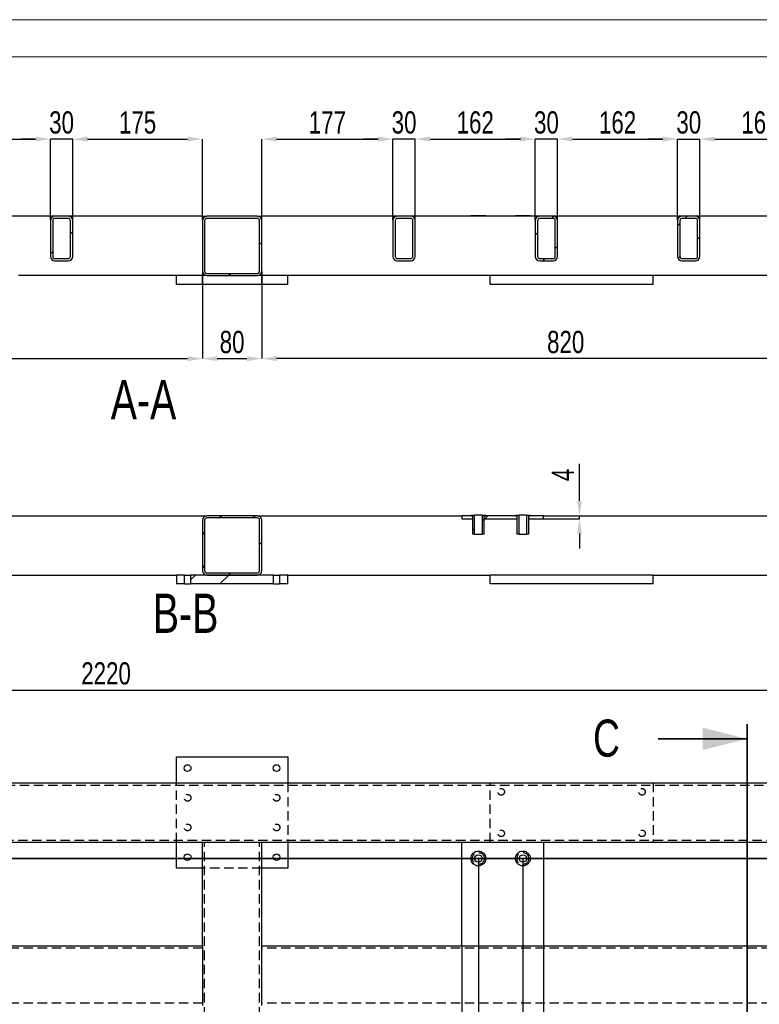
# Model space of a CAD drawing. Header units: millimetres. Extents: x 0 to 841, y 0 to 594.
# Tile 8 of 22: x 181 to 281, y 461 to 594. Entities that reach past the tile are written whole.
import ezdxf

# ---------------------------------------------------------------- set-up
doc = ezdxf.new("R2010")
doc.units = ezdxf.units.MM
doc.header["$PDSIZE"] = -1
doc.linetypes.add('HIDDEN', pattern=[1.905, 1.27, -0.635])
for name, color, linetype in [('COTES', 1, 'Continuous'), ('NOTES', 6, 'Continuous'), ('TRAIT-FINS', 9, 'Continuous'), ('TRAIT-TIRET', 2, 'HIDDEN')]:
    doc.layers.add(name, color=color, linetype=linetype)
doc.layers.add('TRAIT-FORT', color=4, linetype='Continuous', lineweight=25)
doc.styles.add('SLDTEXTSTYLE0', font='TXT', dxfattribs={"width": 0.75})
doc.dimstyles.new('SLDDIMSTYLE1', dxfattribs={"dimtxt": 3, "dimasz": 2, "dimexe": 0, "dimexo": 0.0625, "dimgap": 0.75, "dimtad": 0, "dimtih": 1, "dimtoh": 1, "dimdec": 0, "dimlfac": 10, "dimrnd": 1e-09, "dimzin": 12, "dimdsep": 46, "dimtxsty": 'SLDTEXTSTYLE0', "dimsah": 1, "dimcen": 0.09, "dimadec": 0, "dimazin": 3, "dimtfac": 1, "dimtdec": 0, "dimtofl": 0, "dimtmove": 0, "dimatfit": 3, "dimfxl": 1, "dimfrac": 2, "dimtolj": 1, "dimtzin": 12, "dimarcsym": 0})
doc.dimstyles.new('SLDDIMSTYLE2', dxfattribs={"dimtxt": 3, "dimasz": 2, "dimexe": 0, "dimexo": 0.0625, "dimgap": 0.75, "dimtad": 1, "dimdec": 0, "dimlfac": 10, "dimrnd": 1e-09, "dimzin": 12, "dimdsep": 46, "dimtxsty": 'SLDTEXTSTYLE0', "dimsah": 1, "dimcen": 0.09, "dimadec": 0, "dimazin": 3, "dimtfac": 1, "dimtdec": 0, "dimtofl": 0, "dimtmove": 0, "dimatfit": 3, "dimfxl": 1, "dimfrac": 2, "dimtolj": 1, "dimtzin": 12, "dimarcsym": 0})
doc.dimstyles.new('SLDDIMSTYLE3', dxfattribs={"dimtxt": 3, "dimasz": 2, "dimexe": 0, "dimexo": 0.0625, "dimgap": 0.75, "dimtad": 1, "dimdec": 0, "dimlfac": 10, "dimrnd": 1e-09, "dimzin": 12, "dimdsep": 46, "dimtxsty": 'SLDTEXTSTYLE0', "dimsah": 1, "dimcen": 0.09, "dimadec": 0, "dimazin": 3, "dimtfac": 1, "dimtdec": 0, "dimtmove": 0, "dimatfit": 0, "dimfxl": 1, "dimfrac": 2, "dimtolj": 1, "dimtzin": 12, "dimarcsym": 0})
pattern_1 = [(45, (0, 0), (-13.4704, 13.4704), []), (45, (4.49, 2e-323), (-13.4704, 13.4704), []), (45, (8.98, 4e-323), (-13.4704, 13.4704), []), (45, (13.47, 6e-323), (-13.4704, 13.4704), [])]

# ---------------------------------------------------------------- blocks, each defined once
blk = doc.blocks.new('_D_1')
at = {"layer": 'COTES', "color": 0, "lineweight": -2, "transparency": 16777216}
blk.add_line((249.04, 480.91), (323.77, 480.91), dxfattribs=at)
at = {"layer": 'Defpoints', "color": 0, "transparency": 16777216}
for p in [(303.76, 491.1), (248.98, 480.91), (323.77, 480.91)]:
    blk.add_point(p, dxfattribs=at)
at = {"layer": 'COTES', "color": 0, "transparency": 16777216, "insert": (326.95, 480.91), "char_height": 3, "attachment_point": 5, "style": 'SLDTEXTSTYLE0'}
blk.add_mtext('\\A1;102', dxfattribs=at)
blk = doc.blocks.new('_D_2')
at = {"layer": 'COTES', "color": 0, "lineweight": -2, "transparency": 16777216}
blk.add_line((126.04, 271.51), (323.77, 271.51), dxfattribs=at)
at = {"layer": 'Defpoints', "color": 0, "transparency": 16777216}
for p in [(303.76, 491.1), (125.98, 271.51), (323.77, 271.51)]:
    blk.add_point(p, dxfattribs=at)
at = {"layer": 'COTES', "color": 0, "transparency": 16777216, "insert": (328.27, 271.51), "char_height": 3, "attachment_point": 5, "style": 'SLDTEXTSTYLE0'}
blk.add_mtext('\\A1;2196', dxfattribs=at)
blk = doc.blocks.new('_D_8')
at = {"layer": 'COTES', "color": 0, "lineweight": -2, "transparency": 16777216}
for p, q in [((240.76, 469.04), (240.76, 253.62)), ((240.76, 253.62), (239.04, 249.62)), ((239.04, 249.62), (239.04, 245.62))]:
    blk.add_line(p, q, dxfattribs=at)
at = {"layer": 'Defpoints', "color": 0, "transparency": 16777216}
for p in [(240.76, 469.1), (81.76, 261.1), (239.04, 245.62)]:
    blk.add_point(p, dxfattribs=at)
at = {"layer": 'COTES', "color": 0, "transparency": 16777216, "insert": (239.04, 241.31), "char_height": 3, "attachment_point": 5, "rotation": 90, "style": 'SLDTEXTSTYLE0'}
blk.add_mtext('\\A1;1590', dxfattribs=at)
blk = doc.blocks.new('_D_9')
at = {"layer": 'COTES', "color": 0, "lineweight": -2, "transparency": 16777216}
for p, q in [((242.98, 480.85), (242.98, 253.62)), ((242.98, 253.62), (243.85, 249.62)), ((243.85, 249.62), (243.85, 245.62))]:
    blk.add_line(p, q, dxfattribs=at)
at = {"layer": 'Defpoints', "color": 0, "transparency": 16777216}
for p in [(242.98, 480.91), (81.76, 261.1), (243.85, 245.62)]:
    blk.add_point(p, dxfattribs=at)
at = {"layer": 'COTES', "color": 0, "transparency": 16777216, "insert": (243.85, 241.49), "char_height": 3, "attachment_point": 5, "rotation": 90, "style": 'SLDTEXTSTYLE0'}
blk.add_mtext('\\A1;1612', dxfattribs=at)
blk = doc.blocks.new('_D_10')
at = {"layer": 'COTES', "color": 0, "lineweight": -2, "transparency": 16777216}
for p, q in [((248.98, 480.85), (248.98, 253.62)), ((248.98, 253.62), (248.66, 249.62)), ((248.66, 249.62), (248.66, 245.62))]:
    blk.add_line(p, q, dxfattribs=at)
at = {"layer": 'Defpoints', "color": 0, "transparency": 16777216}
for p in [(248.98, 480.91), (81.76, 261.1), (248.66, 245.62)]:
    blk.add_point(p, dxfattribs=at)
at = {"layer": 'COTES', "color": 0, "transparency": 16777216, "insert": (248.66, 241.12), "char_height": 3, "attachment_point": 5, "rotation": 90, "style": 'SLDTEXTSTYLE0'}
blk.add_mtext('\\A1;1672', dxfattribs=at)
blk = doc.blocks.new('_D_11')
at = {"layer": 'COTES', "color": 0, "lineweight": -2, "transparency": 16777216}
for p, q in [((251.76, 469.04), (251.76, 253.62)), ((251.76, 253.62), (253.47, 249.62)), ((253.47, 249.62), (253.47, 245.62))]:
    blk.add_line(p, q, dxfattribs=at)
at = {"layer": 'Defpoints', "color": 0, "transparency": 16777216}
for p in [(251.76, 469.1), (81.76, 261.1), (253.47, 245.62)]:
    blk.add_point(p, dxfattribs=at)
at = {"layer": 'COTES', "color": 0, "transparency": 16777216, "insert": (253.47, 241.49), "char_height": 3, "attachment_point": 5, "rotation": 90, "style": 'SLDTEXTSTYLE0'}
blk.add_mtext('\\A1;1700', dxfattribs=at)
blk = doc.blocks.new('_D_14')
at = {"layer": 'COTES', "color": 0, "lineweight": -2, "transparency": 16777216}
for p, q in [((81.76, 491.16), (81.76, 503.62)), ((83.76, 503.62), (301.76, 503.62)), ((303.76, 491.16), (303.76, 503.62))]:
    blk.add_line(p, q, dxfattribs=at)
at = {"layer": 'COTES', "color": 0, "transparency": 16777216}
for points in [[(83.76, 503.95), (83.76, 503.29), (81.76, 503.62)], [(301.76, 503.95), (301.76, 503.29), (303.76, 503.62)]]:
    blk.add_solid(points, dxfattribs=at)
at = {"layer": 'Defpoints', "color": 0, "transparency": 16777216}
for p in [(303.76, 503.62), (81.76, 491.1), (303.76, 491.1)]:
    blk.add_point(p, dxfattribs=at)
at = {"layer": 'COTES', "color": 0, "transparency": 16777216, "insert": (192.76, 507.37), "char_height": 3, "attachment_point": 2, "style": 'SLDTEXTSTYLE0'}
blk.add_mtext('\\A1;2220', dxfattribs=at)
blk = doc.blocks.new('_D_71')
at = {"layer": 'COTES', "color": 0, "lineweight": -2, "transparency": 16777216}
for p, q in [((129.76, 560.04), (129.76, 548.3)), ((205.76, 560.04), (205.76, 548.3)), ((131.76, 548.3), (203.76, 548.3))]:
    blk.add_line(p, q, dxfattribs=at)
at = {"layer": 'COTES', "color": 0, "transparency": 16777216}
for points in [[(131.76, 548.64), (131.76, 547.97), (129.76, 548.3)], [(203.76, 548.64), (203.76, 547.97), (205.76, 548.3)]]:
    blk.add_solid(points, dxfattribs=at)
at = {"layer": 'Defpoints', "color": 0, "transparency": 16777216}
for p in [(129.76, 560.1), (205.76, 560.1), (205.76, 548.3)]:
    blk.add_point(p, dxfattribs=at)
at = {"layer": 'COTES', "color": 0, "transparency": 16777216, "insert": (167.76, 552.05), "char_height": 3, "attachment_point": 2, "style": 'SLDTEXTSTYLE0'}
blk.add_mtext('\\A1;760', dxfattribs=at)
blk = doc.blocks.new('_D_72')
at = {"layer": 'COTES', "color": 0, "lineweight": -2, "transparency": 16777216}
for p, q in [((205.76, 560.04), (205.76, 548.3)), ((213.76, 560.04), (213.76, 548.3)), ((207.76, 548.3), (211.76, 548.3))]:
    blk.add_line(p, q, dxfattribs=at)
at = {"layer": 'COTES', "color": 0, "transparency": 16777216}
for points in [[(207.76, 548.64), (207.76, 547.97), (205.76, 548.3)], [(211.76, 548.64), (211.76, 547.97), (213.76, 548.3)]]:
    blk.add_solid(points, dxfattribs=at)
at = {"layer": 'Defpoints', "color": 0, "transparency": 16777216}
for p in [(205.76, 560.1), (213.76, 560.1), (213.76, 548.3)]:
    blk.add_point(p, dxfattribs=at)
at = {"layer": 'COTES', "color": 0, "transparency": 16777216, "insert": (209.76, 552.05), "char_height": 3, "attachment_point": 2, "style": 'SLDTEXTSTYLE0'}
blk.add_mtext('\\A1;80', dxfattribs=at)
blk = doc.blocks.new('_D_79')
at = {"layer": 'COTES', "color": 0, "lineweight": -2, "transparency": 16777216}
for p, q in [((169.26, 566.97), (169.26, 577.9)), ((171.26, 577.9), (183.26, 577.9)), ((185.26, 566.97), (185.26, 577.9))]:
    blk.add_line(p, q, dxfattribs=at)
at = {"layer": 'COTES', "color": 0, "transparency": 16777216}
for points in [[(171.26, 578.24), (171.26, 577.57), (169.26, 577.9)], [(183.26, 578.24), (183.26, 577.57), (185.26, 577.9)]]:
    blk.add_solid(points, dxfattribs=at)
at = {"layer": 'Defpoints', "color": 0, "transparency": 16777216}
for p in [(185.26, 577.9), (169.26, 566.9), (185.26, 566.9)]:
    blk.add_point(p, dxfattribs=at)
at = {"layer": 'COTES', "color": 0, "transparency": 16777216, "insert": (177.26, 581.65), "char_height": 3, "attachment_point": 2, "style": 'SLDTEXTSTYLE0'}
blk.add_mtext('\\A1;160', dxfattribs=at)
blk = doc.blocks.new('_D_80')
at = {"layer": 'COTES', "color": 0, "lineweight": -2, "transparency": 16777216}
for p, q in [((183.26, 577.9), (181.26, 577.9)), ((185.26, 566.97), (185.26, 577.9)), ((188.26, 577.9), (185.26, 577.9)), ((188.26, 566.97), (188.26, 577.9)), ((190.26, 577.9), (192.26, 577.9))]:
    blk.add_line(p, q, dxfattribs=at)
at = {"layer": 'COTES', "color": 0, "transparency": 16777216}
for points in [[(183.26, 578.24), (183.26, 577.57), (185.26, 577.9)], [(190.26, 578.24), (190.26, 577.57), (188.26, 577.9)]]:
    blk.add_solid(points, dxfattribs=at)
at = {"layer": 'Defpoints', "color": 0, "transparency": 16777216}
for p in [(185.26, 577.9), (185.26, 566.9), (188.26, 566.9)]:
    blk.add_point(p, dxfattribs=at)
at = {"layer": 'COTES', "color": 0, "transparency": 16777216, "insert": (186.76, 581.65), "char_height": 3, "attachment_point": 2, "style": 'SLDTEXTSTYLE0'}
blk.add_mtext('\\A1;30', dxfattribs=at)
blk = doc.blocks.new('_D_81')
at = {"layer": 'COTES', "color": 0, "lineweight": -2, "transparency": 16777216}
for p, q in [((213.76, 566.97), (213.76, 577.9)), ((215.76, 577.9), (229.46, 577.9)), ((231.46, 566.97), (231.46, 577.9))]:
    blk.add_line(p, q, dxfattribs=at)
at = {"layer": 'COTES', "color": 0, "transparency": 16777216}
for points in [[(215.76, 578.24), (215.76, 577.57), (213.76, 577.9)], [(229.46, 578.24), (229.46, 577.57), (231.46, 577.9)]]:
    blk.add_solid(points, dxfattribs=at)
at = {"layer": 'Defpoints', "color": 0, "transparency": 16777216}
for p in [(231.46, 577.9), (213.76, 566.9), (231.46, 566.9)]:
    blk.add_point(p, dxfattribs=at)
at = {"layer": 'COTES', "color": 0, "transparency": 16777216, "insert": (222.61, 581.65), "char_height": 3, "attachment_point": 2, "style": 'SLDTEXTSTYLE0'}
blk.add_mtext('\\A1;177', dxfattribs=at)
blk = doc.blocks.new('_D_82')
at = {"layer": 'COTES', "color": 0, "lineweight": -2, "transparency": 16777216}
for p, q in [((229.46, 577.9), (227.46, 577.9)), ((231.46, 566.97), (231.46, 577.9)), ((234.46, 577.9), (231.46, 577.9)), ((234.46, 566.97), (234.46, 577.9)), ((236.46, 577.9), (238.46, 577.9))]:
    blk.add_line(p, q, dxfattribs=at)
at = {"layer": 'COTES', "color": 0, "transparency": 16777216}
for points in [[(229.46, 578.24), (229.46, 577.57), (231.46, 577.9)], [(236.46, 578.24), (236.46, 577.57), (234.46, 577.9)]]:
    blk.add_solid(points, dxfattribs=at)
at = {"layer": 'Defpoints', "color": 0, "transparency": 16777216}
for p in [(231.46, 577.9), (231.46, 566.9), (234.46, 566.9)]:
    blk.add_point(p, dxfattribs=at)
at = {"layer": 'COTES', "color": 0, "transparency": 16777216, "insert": (232.96, 581.65), "char_height": 3, "attachment_point": 2, "style": 'SLDTEXTSTYLE0'}
blk.add_mtext('\\A1;30', dxfattribs=at)
blk = doc.blocks.new('_D_83')
at = {"layer": 'COTES', "color": 0, "lineweight": -2, "transparency": 16777216}
for p, q in [((234.46, 566.97), (234.46, 577.9)), ((236.46, 577.9), (248.66, 577.9)), ((250.66, 566.97), (250.66, 577.9))]:
    blk.add_line(p, q, dxfattribs=at)
at = {"layer": 'COTES', "color": 0, "transparency": 16777216}
for points in [[(236.46, 578.24), (236.46, 577.57), (234.46, 577.9)], [(248.66, 578.24), (248.66, 577.57), (250.66, 577.9)]]:
    blk.add_solid(points, dxfattribs=at)
at = {"layer": 'Defpoints', "color": 0, "transparency": 16777216}
for p in [(250.66, 577.9), (234.46, 566.9), (250.66, 566.9)]:
    blk.add_point(p, dxfattribs=at)
at = {"layer": 'COTES', "color": 0, "transparency": 16777216, "insert": (242.56, 581.65), "char_height": 3, "attachment_point": 2, "style": 'SLDTEXTSTYLE0'}
blk.add_mtext('\\A1;162', dxfattribs=at)
blk = doc.blocks.new('_D_84')
at = {"layer": 'COTES', "color": 0, "lineweight": -2, "transparency": 16777216}
for p, q in [((248.66, 577.9), (246.66, 577.9)), ((250.66, 566.97), (250.66, 577.9)), ((253.66, 577.9), (250.66, 577.9)), ((253.66, 566.97), (253.66, 577.9)), ((255.66, 577.9), (257.66, 577.9))]:
    blk.add_line(p, q, dxfattribs=at)
at = {"layer": 'COTES', "color": 0, "transparency": 16777216}
for points in [[(248.66, 578.24), (248.66, 577.57), (250.66, 577.9)], [(255.66, 578.24), (255.66, 577.57), (253.66, 577.9)]]:
    blk.add_solid(points, dxfattribs=at)
at = {"layer": 'Defpoints', "color": 0, "transparency": 16777216}
for p in [(250.66, 577.9), (250.66, 566.9), (253.66, 566.9)]:
    blk.add_point(p, dxfattribs=at)
at = {"layer": 'COTES', "color": 0, "transparency": 16777216, "insert": (252.16, 581.65), "char_height": 3, "attachment_point": 2, "style": 'SLDTEXTSTYLE0'}
blk.add_mtext('\\A1;30', dxfattribs=at)
blk = doc.blocks.new('_D_85')
at = {"layer": 'COTES', "color": 0, "lineweight": -2, "transparency": 16777216}
for p, q in [((253.66, 566.97), (253.66, 577.9)), ((255.66, 577.9), (267.86, 577.9)), ((269.86, 566.97), (269.86, 577.9))]:
    blk.add_line(p, q, dxfattribs=at)
at = {"layer": 'COTES', "color": 0, "transparency": 16777216}
for points in [[(255.66, 578.24), (255.66, 577.57), (253.66, 577.9)], [(267.86, 578.24), (267.86, 577.57), (269.86, 577.9)]]:
    blk.add_solid(points, dxfattribs=at)
at = {"layer": 'Defpoints', "color": 0, "transparency": 16777216}
for p in [(269.86, 577.9), (253.66, 566.9), (269.86, 566.9)]:
    blk.add_point(p, dxfattribs=at)
at = {"layer": 'COTES', "color": 0, "transparency": 16777216, "insert": (261.76, 581.65), "char_height": 3, "attachment_point": 2, "style": 'SLDTEXTSTYLE0'}
blk.add_mtext('\\A1;162', dxfattribs=at)
blk = doc.blocks.new('_D_86')
at = {"layer": 'COTES', "color": 0, "lineweight": -2, "transparency": 16777216}
for p, q in [((267.86, 577.9), (265.86, 577.9)), ((269.86, 566.97), (269.86, 577.9)), ((269.86, 577.9), (272.86, 577.9)), ((272.86, 566.97), (272.86, 577.9)), ((274.86, 577.9), (276.86, 577.9))]:
    blk.add_line(p, q, dxfattribs=at)
at = {"layer": 'COTES', "color": 0, "transparency": 16777216}
for points in [[(267.86, 578.24), (267.86, 577.57), (269.86, 577.9)], [(274.86, 578.24), (274.86, 577.57), (272.86, 577.9)]]:
    blk.add_solid(points, dxfattribs=at)
at = {"layer": 'Defpoints', "color": 0, "transparency": 16777216}
for p in [(272.86, 577.9), (269.86, 566.9), (272.86, 566.9)]:
    blk.add_point(p, dxfattribs=at)
at = {"layer": 'COTES', "color": 0, "transparency": 16777216, "insert": (271.36, 581.65), "char_height": 3, "attachment_point": 2, "style": 'SLDTEXTSTYLE0'}
blk.add_mtext('\\A1;30', dxfattribs=at)
blk = doc.blocks.new('_D_87')
at = {"layer": 'COTES', "color": 0, "lineweight": -2, "transparency": 16777216}
for p, q in [((272.86, 566.97), (272.86, 577.9)), ((274.86, 577.9), (287.06, 577.9)), ((289.06, 566.97), (289.06, 577.9))]:
    blk.add_line(p, q, dxfattribs=at)
at = {"layer": 'COTES', "color": 0, "transparency": 16777216}
for points in [[(274.86, 578.24), (274.86, 577.57), (272.86, 577.9)], [(287.06, 578.24), (287.06, 577.57), (289.06, 577.9)]]:
    blk.add_solid(points, dxfattribs=at)
at = {"layer": 'Defpoints', "color": 0, "transparency": 16777216}
for p in [(289.06, 577.9), (272.86, 566.9), (289.06, 566.9)]:
    blk.add_point(p, dxfattribs=at)
at = {"layer": 'COTES', "color": 0, "transparency": 16777216, "insert": (280.96, 581.65), "char_height": 3, "attachment_point": 2, "style": 'SLDTEXTSTYLE0'}
blk.add_mtext('\\A1;162', dxfattribs=at)
blk = doc.blocks.new('_D_89')
at = {"layer": 'COTES', "color": 0, "lineweight": -2, "transparency": 16777216}
for p, q in [((188.26, 566.97), (188.26, 577.9)), ((190.26, 577.9), (203.76, 577.9)), ((205.76, 566.97), (205.76, 577.9))]:
    blk.add_line(p, q, dxfattribs=at)
at = {"layer": 'COTES', "color": 0, "transparency": 16777216}
for points in [[(190.26, 578.24), (190.26, 577.57), (188.26, 577.9)], [(203.76, 578.24), (203.76, 577.57), (205.76, 577.9)]]:
    blk.add_solid(points, dxfattribs=at)
at = {"layer": 'Defpoints', "color": 0, "transparency": 16777216}
for p in [(205.76, 577.9), (188.26, 566.9), (205.76, 566.9)]:
    blk.add_point(p, dxfattribs=at)
at = {"layer": 'COTES', "color": 0, "transparency": 16777216, "insert": (197.01, 581.65), "char_height": 3, "attachment_point": 2, "style": 'SLDTEXTSTYLE0'}
blk.add_mtext('\\A1;175', dxfattribs=at)
blk = doc.blocks.new('_D_95')
at = {"layer": 'COTES', "color": 0, "lineweight": -2, "transparency": 16777216}
for p, q in [((213.76, 559.44), (213.76, 548.3)), ((295.76, 560.04), (295.76, 548.3)), ((293.76, 548.3), (215.76, 548.3))]:
    blk.add_line(p, q, dxfattribs=at)
at = {"layer": 'COTES', "color": 0, "transparency": 16777216}
for points in [[(215.76, 548.64), (215.76, 547.97), (213.76, 548.3)], [(293.76, 548.64), (293.76, 547.97), (295.76, 548.3)]]:
    blk.add_solid(points, dxfattribs=at)
at = {"layer": 'Defpoints', "color": 0, "transparency": 16777216}
for p in [(213.76, 559.5), (295.76, 560.1), (213.76, 548.3)]:
    blk.add_point(p, dxfattribs=at)
at = {"layer": 'COTES', "color": 0, "transparency": 16777216, "insert": (254.76, 552.05), "char_height": 3, "attachment_point": 2, "style": 'SLDTEXTSTYLE0'}
blk.add_mtext('\\A1;820', dxfattribs=at)
blk = doc.blocks.new('_D_122')
at = {"layer": 'COTES', "color": 0, "lineweight": -2, "transparency": 16777216}
for p, q in [((256.62, 529.12), (256.62, 534.12)), ((251.82, 527.12), (256.62, 527.12)), ((256.62, 526.72), (256.62, 527.12)), ((251.82, 526.72), (256.62, 526.72)), ((256.62, 524.72), (256.62, 522.72))]:
    blk.add_line(p, q, dxfattribs=at)
at = {"layer": 'COTES', "color": 0, "transparency": 16777216}
for points in [[(256.28, 529.12), (256.95, 529.12), (256.62, 527.12)], [(256.28, 524.72), (256.95, 524.72), (256.62, 526.72)]]:
    blk.add_solid(points, dxfattribs=at)
at = {"layer": 'Defpoints', "color": 0, "transparency": 16777216}
for p in [(251.76, 527.12), (256.62, 527.12), (251.76, 526.72)]:
    blk.add_point(p, dxfattribs=at)
at = {"layer": 'COTES', "color": 0, "transparency": 16777216, "insert": (252.87, 532.62), "char_height": 3, "attachment_point": 2, "rotation": 90, "style": 'SLDTEXTSTYLE0'}
blk.add_mtext('\\A1;4', dxfattribs=at)

msp = doc.modelspace()

# ---------------------------------------------------------------- hatches: boundary and pattern name
at = {"layer": 'TRAIT-FINS'}
h = msp.add_hatch(dxfattribs=at)
h.set_pattern_fill('DIN 201 ACIER ET FONTE', color=256, style=0, pattern_type=2)
h.set_pattern_definition(pattern_1)
edge = h.paths.add_edge_path(flags=0)
edge.add_arc((185.86, 566.9), 0.6, 90, 180)
edge.add_line((185.26, 566.9), (185.26, 562.1))
edge.add_arc((185.86, 562.1), 0.6, 180, 270)
edge.add_line((185.86, 561.5), (187.66, 561.5))
edge.add_arc((187.66, 562.1), 0.6, 270, 360)
edge.add_line((188.26, 562.1), (188.26, 566.9))
edge.add_arc((187.66, 566.9), 0.6, 0, 90)
edge.add_line((187.66, 567.5), (185.86, 567.5))
edge = h.paths.add_edge_path(flags=0)
edge.add_line((187.66, 561.8), (185.86, 561.8))
edge.add_arc((185.86, 562.1), 0.3, 180, 270, ccw=False)
edge.add_line((185.56, 562.1), (185.56, 566.9))
edge.add_arc((185.86, 566.9), 0.3, 90, 180, ccw=False)
edge.add_line((185.86, 567.2), (187.66, 567.2))
edge.add_arc((187.66, 566.9), 0.3, 0, 90, ccw=False)
edge.add_line((187.96, 566.9), (187.96, 562.1))
edge.add_arc((187.66, 562.1), 0.3, 270, 360, ccw=False)
h = msp.add_hatch(dxfattribs=at)
h.set_pattern_fill('DIN 201 ACIER ET FONTE', color=256, style=0, pattern_type=2)
h.set_pattern_definition(pattern_1)
edge = h.paths.add_edge_path(flags=0)
edge.add_line((213.16, 567.5), (206.36, 567.5))
edge.add_arc((206.36, 566.9), 0.6, 90, 180)
edge.add_line((205.76, 566.9), (205.76, 560.1))
edge.add_arc((206.36, 560.1), 0.6, 180, 270)
edge.add_line((206.36, 559.5), (213.16, 559.5))
edge.add_arc((213.16, 560.1), 0.6, 270, 360)
edge.add_line((213.76, 560.1), (213.76, 566.9))
edge.add_arc((213.16, 566.9), 0.6, 0, 90)
edge = h.paths.add_edge_path(flags=0)
edge.add_arc((206.36, 566.9), 0.3, 90, 180, ccw=False)
edge.add_line((206.36, 567.2), (213.16, 567.2))
edge.add_arc((213.16, 566.9), 0.3, 0, 90, ccw=False)
edge.add_line((213.46, 566.9), (213.46, 560.1))
edge.add_arc((213.16, 560.1), 0.3, 270, 360, ccw=False)
edge.add_line((213.16, 559.8), (206.36, 559.8))
edge.add_arc((206.36, 560.1), 0.3, 180, 270, ccw=False)
edge.add_line((206.06, 560.1), (206.06, 566.9))
h = msp.add_hatch(dxfattribs=at)
h.set_pattern_fill('DIN 201 ACIER ET FONTE', color=256, style=0, pattern_type=2)
h.set_pattern_definition(pattern_1)
edge = h.paths.add_edge_path(flags=0)
edge.add_arc((232.06, 566.9), 0.6, 90, 180)
edge.add_line((231.46, 566.9), (231.46, 562.1))
edge.add_arc((232.06, 562.1), 0.6, 180, 270)
edge.add_line((232.06, 561.5), (233.86, 561.5))
edge.add_arc((233.86, 562.1), 0.6, 270, 360)
edge.add_line((234.46, 562.1), (234.46, 566.9))
edge.add_arc((233.86, 566.9), 0.6, 0, 90)
edge.add_line((233.86, 567.5), (232.06, 567.5))
edge = h.paths.add_edge_path(flags=0)
edge.add_line((233.86, 561.8), (232.06, 561.8))
edge.add_arc((232.06, 562.1), 0.3, 180, 270, ccw=False)
edge.add_line((231.76, 562.1), (231.76, 566.9))
edge.add_arc((232.06, 566.9), 0.3, 90, 180, ccw=False)
edge.add_line((232.06, 567.2), (233.86, 567.2))
edge.add_arc((233.86, 566.9), 0.3, 0, 90, ccw=False)
edge.add_line((234.16, 566.9), (234.16, 562.1))
edge.add_arc((233.86, 562.1), 0.3, 270, 360, ccw=False)
h = msp.add_hatch(dxfattribs=at)
h.set_pattern_fill('DIN 201 ACIER ET FONTE', color=256, style=0, pattern_type=2)
h.set_pattern_definition(pattern_1)
edge = h.paths.add_edge_path(flags=0)
edge.add_arc((251.26, 566.9), 0.6, 90, 180)
edge.add_line((250.66, 566.9), (250.66, 562.1))
edge.add_arc((251.26, 562.1), 0.6, 180, 270)
edge.add_line((251.26, 561.5), (253.06, 561.5))
edge.add_arc((253.06, 562.1), 0.6, 270, 360)
edge.add_line((253.66, 562.1), (253.66, 566.9))
edge.add_arc((253.06, 566.9), 0.6, 0, 90)
edge.add_line((253.06, 567.5), (251.26, 567.5))
edge = h.paths.add_edge_path(flags=0)
edge.add_line((253.06, 561.8), (251.26, 561.8))
edge.add_arc((251.26, 562.1), 0.3, 180, 270, ccw=False)
edge.add_line((250.96, 562.1), (250.96, 566.9))
edge.add_arc((251.26, 566.9), 0.3, 90, 180, ccw=False)
edge.add_line((251.26, 567.2), (253.06, 567.2))
edge.add_arc((253.06, 566.9), 0.3, 0, 90, ccw=False)
edge.add_line((253.36, 566.9), (253.36, 562.1))
edge.add_arc((253.06, 562.1), 0.3, 270, 360, ccw=False)
h = msp.add_hatch(dxfattribs=at)
h.set_pattern_fill('DIN 201 ACIER ET FONTE', color=256, style=0, pattern_type=2)
h.set_pattern_definition(pattern_1)
edge = h.paths.add_edge_path(flags=0)
edge.add_arc((270.46, 566.9), 0.6, 90, 180)
edge.add_line((269.86, 566.9), (269.86, 562.1))
edge.add_arc((270.46, 562.1), 0.6, 180, 270)
edge.add_line((270.46, 561.5), (272.26, 561.5))
edge.add_arc((272.26, 562.1), 0.6, 270, 360)
edge.add_line((272.86, 562.1), (272.86, 566.9))
edge.add_arc((272.26, 566.9), 0.6, 0, 90)
edge.add_line((272.26, 567.5), (270.46, 567.5))
edge = h.paths.add_edge_path(flags=0)
edge.add_line((272.26, 561.8), (270.46, 561.8))
edge.add_arc((270.46, 562.1), 0.3, 180, 270, ccw=False)
edge.add_line((270.16, 562.1), (270.16, 566.9))
edge.add_arc((270.46, 566.9), 0.3, 90, 180, ccw=False)
edge.add_line((270.46, 567.2), (272.26, 567.2))
edge.add_arc((272.26, 566.9), 0.3, 0, 90, ccw=False)
edge.add_line((272.56, 566.9), (272.56, 562.1))
edge.add_arc((272.26, 562.1), 0.3, 270, 360, ccw=False)
h = msp.add_hatch(dxfattribs=at)
h.set_pattern_fill('DIN 201 ACIER ET FONTE', color=256, style=0, pattern_type=2)
h.set_pattern_definition(pattern_1)
edge = h.paths.add_edge_path(flags=0)
edge.add_line((213.16, 527.12), (206.36, 527.12))
edge.add_arc((206.36, 526.52), 0.6, 90, 180)
edge.add_line((205.76, 526.52), (205.76, 519.72))
edge.add_arc((206.36, 519.72), 0.6, 180, 270)
edge.add_line((206.36, 519.12), (213.16, 519.12))
edge.add_arc((213.16, 519.72), 0.6, 270, 360)
edge.add_line((213.76, 519.72), (213.76, 526.52))
edge.add_arc((213.16, 526.52), 0.6, 0, 90)
edge = h.paths.add_edge_path(flags=0)
edge.add_arc((206.36, 526.52), 0.3, 90, 180, ccw=False)
edge.add_line((206.36, 526.82), (213.16, 526.82))
edge.add_arc((213.16, 526.52), 0.3, 0, 90, ccw=False)
edge.add_line((213.46, 526.52), (213.46, 519.72))
edge.add_arc((213.16, 519.72), 0.3, 270, 360, ccw=False)
edge.add_line((213.16, 519.42), (206.36, 519.42))
edge.add_arc((206.36, 519.72), 0.3, 180, 270, ccw=False)
edge.add_line((206.06, 519.72), (206.06, 526.52))
h = msp.add_hatch(dxfattribs=at)
h.set_pattern_fill('DIN 201 ACIER ET FONTE', color=256, style=0, pattern_type=2)
h.set_pattern_definition(pattern_1)
h.paths.add_polyline_path([(240.76, 527.12), (240.76, 526.72), (242.18, 526.72), (242.18, 527.12)], flags=0)
h = msp.add_hatch(dxfattribs=at)
h.set_pattern_fill('DIN 201 ACIER ET FONTE', color=256, style=0, pattern_type=2)
h.set_pattern_definition(pattern_1)
h.paths.add_polyline_path([(242.47, 527.22), (241.98, 527.22), (241.98, 527.12), (242.18, 527.12), (242.18, 524.62), (242.47, 524.62)], flags=0)
h = msp.add_hatch(dxfattribs=at)
h.set_pattern_fill('DIN 201 ACIER ET FONTE', color=256, style=0, pattern_type=2)
h.set_pattern_definition(pattern_1)
h.paths.add_polyline_path([(243.78, 527.12), (243.98, 527.12), (243.98, 527.22), (243.49, 527.22), (243.49, 524.62), (243.78, 524.62)], flags=0)
h = msp.add_hatch(dxfattribs=at)
h.set_pattern_fill('DIN 201 ACIER ET FONTE', color=256, style=0, pattern_type=2)
h.set_pattern_definition(pattern_1)
h.paths.add_polyline_path([(243.78, 527.12), (243.78, 526.72), (248.18, 526.72), (248.18, 527.12)], flags=0)
h = msp.add_hatch(dxfattribs=at)
h.set_pattern_fill('DIN 201 ACIER ET FONTE', color=256, style=0, pattern_type=2)
h.set_pattern_definition(pattern_1)
h.paths.add_polyline_path([(248.47, 527.22), (247.98, 527.22), (247.98, 527.12), (248.18, 527.12), (248.18, 524.62), (248.47, 524.62)], flags=0)
h = msp.add_hatch(dxfattribs=at)
h.set_pattern_fill('DIN 201 ACIER ET FONTE', color=256, style=0, pattern_type=2)
h.set_pattern_definition(pattern_1)
h.paths.add_polyline_path([(249.78, 527.12), (249.98, 527.12), (249.98, 527.22), (249.49, 527.22), (249.49, 524.62), (249.78, 524.62)], flags=0)
h = msp.add_hatch(dxfattribs=at)
h.set_pattern_fill('DIN 201 ACIER ET FONTE', color=256, style=0, pattern_type=2)
h.set_pattern_definition(pattern_1)
h.paths.add_polyline_path([(249.78, 527.12), (249.78, 526.72), (251.76, 526.72), (251.76, 527.12)], flags=0)
h = msp.add_hatch(dxfattribs=at)
h.set_pattern_fill('DIN 201 ACIER ET FONTE', color=256, style=0, pattern_type=2)
h.set_pattern_definition(pattern_1)
h.paths.add_polyline_path([(203.35, 519.12), (202.26, 519.12), (202.26, 517.92), (203.35, 517.92)], flags=0)
h = msp.add_hatch(dxfattribs=at)
h.set_pattern_fill('DIN 201 ACIER ET FONTE', color=256, style=0, pattern_type=2)
h.set_pattern_definition(pattern_1)
h.paths.add_polyline_path([(215.35, 519.12), (204.17, 519.12), (204.17, 517.92), (215.35, 517.92)], flags=0)
h = msp.add_hatch(dxfattribs=at)
h.set_pattern_fill('DIN 201 ACIER ET FONTE', color=256, style=0, pattern_type=2)
h.set_pattern_definition(pattern_1)
h.paths.add_polyline_path([(216.17, 517.92), (217.26, 517.92), (217.26, 519.12), (216.17, 519.12)], flags=0)

# ---------------------------------------------------------------- linework, layer by layer
at = {"lineweight": 18}
for p, q in [((841, 594), (0, 594)), ((836, 589), (5, 589))]:
    msp.add_line(p, q, dxfattribs=at)
at = {"lineweight": 35}
for p, q in [((279.24, 499.04), (279.24, 252.32)), ((267.24, 497.04), (279.24, 497.04)), ((313.39, 480.91), (71.26, 480.91))]:
    msp.add_line(p, q, dxfattribs=at)
msp.add_solid([(279.24, 497.04), (273.24, 498.54), (273.24, 495.54)], dxfattribs=at)
at = {"layer": 'TRAIT-FORT', "lineweight": 25}
for p, q in [((185.86, 567.5), (168.66, 567.5)), ((185.26, 566.9), (185.26, 562.1)), ((185.56, 566.9), (185.56, 562.1)), ((187.66, 567.5), (185.86, 567.5)), ((187.66, 567.2), (185.86, 567.2)), ((205.76, 567.5), (187.66, 567.5)), ((187.96, 562.1), (187.96, 566.9)), ((188.26, 562.1), (188.26, 566.9)), ((205.76, 567.5), (206.36, 567.5)), ((205.76, 567.5), (205.76, 566.9)), ((205.76, 566.9), (205.76, 560.1)), ((206.06, 566.9), (206.06, 560.1)), ((213.16, 567.5), (206.36, 567.5)), ((213.16, 567.2), (206.36, 567.2)), ((213.16, 567.5), (213.76, 567.5)), ((213.46, 560.1), (213.46, 566.9)), ((232.06, 567.5), (213.76, 567.5)), ((213.76, 566.9), (213.76, 567.5)), ((213.76, 560.1), (213.76, 566.9)), ((231.46, 566.9), (231.46, 562.1)), ((231.76, 566.9), (231.76, 562.1)), ((233.86, 567.5), (232.06, 567.5)), ((233.86, 567.2), (232.06, 567.2)), ((251.26, 567.5), (233.86, 567.5)), ((234.16, 562.1), (234.16, 566.9)), ((234.46, 562.1), (234.46, 566.9)), ((241.98, 567.6), (241.98, 567.5)), ((241.98, 567.6), (243.98, 567.6)), ((243.98, 567.5), (243.98, 567.6)), ((247.98, 567.6), (247.98, 567.5)), ((247.98, 567.6), (249.98, 567.6)), ((249.98, 567.5), (249.98, 567.6)), ((250.66, 566.9), (250.66, 562.1)), ((250.96, 566.9), (250.96, 562.1)), ((253.06, 567.5), (251.26, 567.5)), ((253.06, 567.2), (251.26, 567.2)), ((270.46, 567.5), (253.06, 567.5)), ((253.36, 562.1), (253.36, 566.9)), ((253.66, 562.1), (253.66, 566.9)), ((269.86, 566.9), (269.86, 562.1)), ((270.16, 566.9), (270.16, 562.1)), ((272.26, 567.5), (270.46, 567.5)), ((272.26, 567.2), (270.46, 567.2)), ((289.66, 567.5), (272.26, 567.5)), ((272.56, 562.1), (272.56, 566.9)), ((272.86, 562.1), (272.86, 566.9)), ((185.86, 561.8), (187.66, 561.8)), ((232.06, 561.8), (233.86, 561.8)), ((251.26, 561.8), (253.06, 561.8)), ((270.46, 561.8), (272.26, 561.8)), ((185.86, 561.5), (187.66, 561.5)), ((232.06, 561.5), (233.86, 561.5)), ((251.26, 561.5), (253.06, 561.5)), ((270.46, 561.5), (272.26, 561.5)), ((205.76, 559.5), (180.96, 559.5)), ((202.26, 558.3), (202.26, 559.5)), ((205.76, 560.1), (205.76, 559.5)), ((205.76, 558.3), (205.76, 559.5)), ((206.36, 559.5), (205.76, 559.5)), ((206.36, 559.8), (213.16, 559.8)), ((206.36, 559.5), (213.16, 559.5)), ((213.76, 559.5), (213.16, 559.5)), ((213.76, 559.5), (213.76, 560.1)), ((213.76, 558.3), (213.76, 559.5)), ((295.76, 559.5), (213.76, 559.5)), ((217.26, 558.3), (217.26, 559.5)), ((244.56, 558.3), (244.56, 559.5)), ((266.56, 558.3), (266.56, 559.5)), ((205.76, 558.3), (202.26, 558.3)), ((213.76, 558.3), (205.76, 558.3)), ((217.26, 558.3), (213.76, 558.3)), ((266.56, 558.3), (244.56, 558.3)), ((140.76, 527.12), (206.36, 527.12)), ((213.16, 527.12), (206.36, 527.12)), ((213.16, 527.12), (240.76, 527.12)), ((240.76, 527.12), (240.76, 526.72)), ((242.18, 527.12), (240.76, 527.12)), ((241.98, 527.22), (241.98, 527.12)), ((241.98, 527.22), (242.47, 527.22)), ((241.98, 527.12), (242.18, 527.12)), ((242.18, 527.12), (242.18, 524.62)), ((242.18, 527.12), (242.18, 526.72)), ((242.47, 524.62), (242.47, 527.22)), ((243.49, 527.22), (242.47, 527.22)), ((243.49, 527.22), (243.49, 524.62)), ((243.49, 527.22), (243.98, 527.22)), ((243.78, 524.62), (243.78, 527.12)), ((243.78, 527.12), (243.98, 527.12)), ((243.78, 526.72), (243.78, 527.12)), ((248.18, 527.12), (243.78, 527.12)), ((243.98, 527.12), (243.98, 527.22)), ((247.98, 527.22), (247.98, 527.12)), ((247.98, 527.22), (248.47, 527.22)), ((247.98, 527.12), (248.18, 527.12)), ((248.18, 527.12), (248.18, 524.62)), ((248.18, 527.12), (248.18, 526.72)), ((248.47, 524.62), (248.47, 527.22)), ((249.49, 527.22), (248.47, 527.22)), ((249.49, 527.22), (249.49, 524.62)), ((249.49, 527.22), (249.98, 527.22)), ((249.78, 524.62), (249.78, 527.12)), ((249.78, 527.12), (249.98, 527.12)), ((251.76, 527.12), (249.78, 527.12)), ((249.78, 526.72), (249.78, 527.12)), ((249.98, 527.12), (249.98, 527.22)), ((251.76, 526.72), (251.76, 527.12)), ((251.76, 527.12), (296.36, 527.12)), ((205.76, 526.52), (205.76, 519.72)), ((206.06, 526.52), (206.06, 519.72)), ((213.16, 526.82), (206.36, 526.82)), ((213.46, 519.72), (213.46, 526.52)), ((213.76, 519.72), (213.76, 526.52)), ((240.76, 526.72), (242.18, 526.72)), ((243.78, 526.72), (248.18, 526.72)), ((249.78, 526.72), (251.76, 526.72)), ((242.47, 524.62), (242.18, 524.62)), ((242.47, 524.62), (243.49, 524.62)), ((243.78, 524.62), (243.49, 524.62)), ((248.47, 524.62), (248.18, 524.62)), ((248.47, 524.62), (249.49, 524.62)), ((249.78, 524.62), (249.49, 524.62)), ((176.56, 519.12), (202.26, 519.12)), ((203.35, 519.12), (202.26, 519.12)), ((202.26, 519.12), (202.26, 517.92)), ((203.35, 517.92), (203.35, 519.12)), ((203.35, 519.12), (204.17, 519.12)), ((204.17, 519.12), (204.17, 517.92)), ((215.35, 519.12), (204.17, 519.12)), ((206.36, 519.42), (213.16, 519.42)), ((206.36, 519.12), (213.16, 519.12)), ((215.35, 517.92), (215.35, 519.12)), ((215.35, 519.12), (216.17, 519.12)), ((216.17, 519.12), (216.17, 517.92)), ((217.26, 519.12), (216.17, 519.12)), ((217.26, 517.92), (217.26, 519.12)), ((217.26, 519.12), (244.56, 519.12)), ((266.56, 519.12), (244.56, 519.12)), ((244.56, 517.92), (244.56, 519.12)), ((266.56, 517.92), (266.56, 519.12)), ((266.56, 519.12), (292.26, 519.12)), ((203.35, 517.92), (202.26, 517.92)), ((203.35, 517.92), (204.17, 517.92)), ((215.35, 517.92), (204.17, 517.92)), ((215.35, 517.92), (216.17, 517.92)), ((217.26, 517.92), (216.17, 517.92)), ((266.56, 517.92), (244.56, 517.92)), ((202.26, 491.1), (202.26, 494.6)), ((202.26, 494.6), (217.26, 494.6)), ((217.26, 494.6), (217.26, 491.1)), ((81.76, 491.1), (303.76, 491.1)), ((140.76, 483.1), (205.76, 483.1)), ((202.26, 479.6), (202.26, 483.1)), ((205.76, 469.1), (205.76, 483.1)), ((205.76, 483.1), (206.36, 483.1)), ((206.36, 483.1), (213.16, 483.1)), ((213.16, 483.1), (213.76, 483.1)), ((213.76, 483.1), (240.76, 483.1)), ((213.76, 469.1), (213.76, 483.1)), ((217.26, 483.1), (217.26, 479.6)), ((240.76, 483.1), (251.76, 483.1)), ((240.76, 469.1), (240.76, 483.1)), ((251.76, 483.1), (251.76, 469.1)), ((251.76, 483.1), (295.76, 483.1)), ((205.76, 479.6), (202.26, 479.6)), ((217.26, 479.6), (213.76, 479.6)), ((205.76, 469.1), (140.76, 469.1)), ((205.76, 469.1), (205.76, 468.5)), ((240.76, 469.1), (213.76, 469.1)), ((213.76, 468.5), (213.76, 469.1)), ((251.76, 469.1), (240.76, 469.1)), ((295.76, 469.1), (251.76, 469.1)), ((205.76, 468.5), (205.76, 461.7)), ((213.76, 461.7), (213.76, 468.5)), ((205.76, 461.7), (205.76, 461.1)), ((213.76, 461.1), (213.76, 461.7))]:
    msp.add_line(p, q, dxfattribs=at)
for centre, radius in [((203.76, 493.1), 0.45), ((215.76, 493.1), 0.45), ((242.98, 480.91), 1), ((248.98, 480.91), 1), ((203.76, 481.1), 0.45), ((215.76, 481.1), 0.45), ((242.98, 480.91), 0.51), ((248.98, 480.91), 0.51)]:
    msp.add_circle(centre, radius, dxfattribs=at)
for centre, radius, start, end in [((185.86, 566.9), 0.6, 90, 180), ((185.86, 566.9), 0.3, 90, 180), ((187.66, 566.9), 0.6, 0, 90), ((187.66, 566.9), 0.3, 0, 90), ((206.36, 566.9), 0.6, 90, 180), ((206.36, 566.9), 0.3, 90, 180), ((213.16, 566.9), 0.6, 0, 90), ((213.16, 566.9), 0.3, 0, 90), ((232.06, 566.9), 0.6, 90, 180), ((232.06, 566.9), 0.3, 90, 180), ((233.86, 566.9), 0.6, 0, 90), ((233.86, 566.9), 0.3, 0, 90), ((251.26, 566.9), 0.6, 90, 180), ((251.26, 566.9), 0.3, 90, 180), ((253.06, 566.9), 0.6, 0, 90), ((253.06, 566.9), 0.3, 0, 90), ((270.46, 566.9), 0.6, 90, 180), ((270.46, 566.9), 0.3, 90, 180), ((272.26, 566.9), 0.6, 0, 90), ((272.26, 566.9), 0.3, 0, 90), ((185.86, 562.1), 0.6, 180, 270), ((185.86, 562.1), 0.3, 180, 270), ((187.66, 562.1), 0.6, 270, 0), ((187.66, 562.1), 0.3, 270, 0), ((232.06, 562.1), 0.6, 180, 270), ((232.06, 562.1), 0.3, 180, 270), ((233.86, 562.1), 0.6, 270, 0), ((233.86, 562.1), 0.3, 270, 0), ((251.26, 562.1), 0.6, 180, 270), ((251.26, 562.1), 0.3, 180, 270), ((253.06, 562.1), 0.6, 270, 0), ((253.06, 562.1), 0.3, 270, 0), ((270.46, 562.1), 0.6, 180, 270), ((270.46, 562.1), 0.3, 180, 270), ((272.26, 562.1), 0.6, 270, 0), ((272.26, 562.1), 0.3, 270, 0), ((206.36, 560.1), 0.6, 180, 270), ((206.36, 560.1), 0.3, 180, 270), ((213.16, 560.1), 0.3, 270, 0), ((213.16, 560.1), 0.6, 270, 0), ((206.36, 526.52), 0.6, 90, 180), ((213.16, 526.52), 0.6, 0, 90), ((206.36, 526.52), 0.3, 90, 180), ((213.16, 526.52), 0.3, 0, 90), ((206.36, 519.72), 0.6, 180, 270), ((206.36, 519.72), 0.3, 180, 270), ((213.16, 519.72), 0.6, 270, 0), ((213.16, 519.72), 0.3, 270, 0)]:
    msp.add_arc(centre, radius, start, end, dxfattribs=at)
at = {"layer": 'TRAIT-TIRET'}
for p, q in [((82.06, 490.8), (303.46, 490.8)), ((202.26, 483.1), (202.26, 491.1)), ((217.26, 491.1), (217.26, 483.1)), ((244.56, 483.1), (244.56, 491.1)), ((266.56, 491.1), (266.56, 483.1)), ((89.46, 483.4), (296.06, 483.4)), ((206.06, 269.1), (206.06, 483.1)), ((213.46, 269.1), (213.46, 483.1)), ((213.76, 479.6), (205.76, 479.6)), ((205.76, 468.8), (129.76, 468.8)), ((295.76, 468.8), (213.76, 468.8)), ((205.76, 461.4), (129.76, 461.4)), ((295.76, 461.4), (213.76, 461.4))]:
    msp.add_line(p, q, dxfattribs=at)
for centre, radius in [((246.06, 489.9), 0.44), ((265.06, 489.9), 0.44), ((203.76, 489.1), 0.45), ((215.76, 489.1), 0.45), ((203.76, 485.1), 0.45), ((215.76, 485.1), 0.45), ((246.06, 484.3), 0.44), ((265.06, 484.3), 0.44), ((242.98, 480.91), 0.8), ((248.98, 480.91), 0.8)]:
    msp.add_circle(centre, radius, dxfattribs=at)

# ---------------------------------------------------------------- texts
at = {"insert": (258.45, 499.64), "char_height": 5, "attachment_point": 1, "style": 'SLDTEXTSTYLE0'}
msp.add_mtext('C', dxfattribs=at)
at = {"layer": 'NOTES', "char_height": 5.292, "attachment_point": 2, "style": 'SLDTEXTSTYLE0'}
for s, insert in [('A-A', (197.81, 545.41)), ('B-B', (203.49, 516.62))]:
    msp.add_mtext(s, dxfattribs=dict(at, insert=insert))

# ---------------------------------------------------------------- dimensions: what is measured, and where the dimension line sits
at = {"layer": 'COTES'}
for base, p1, p2, dimstyle, picture, middle in [((185.26, 577.9), (169.26, 566.9), (185.26, 566.9), 'SLDDIMSTYLE2', '_D_79', (177.26, 577.9)), ((185.26, 577.9), (188.26, 566.9), (185.26, 566.9), 'SLDDIMSTYLE3', '_D_80', (186.76, 577.9)), ((205.76, 577.9), (188.26, 566.9), (205.76, 566.9), 'SLDDIMSTYLE2', '_D_89', (197.01, 577.9)), ((231.46, 577.9), (213.76, 566.9), (231.46, 566.9), 'SLDDIMSTYLE2', '_D_81', (222.61, 577.9)), ((231.46, 577.9), (234.46, 566.9), (231.46, 566.9), 'SLDDIMSTYLE3', '_D_82', (232.96, 577.9)), ((250.66, 577.9), (234.46, 566.9), (250.66, 566.9), 'SLDDIMSTYLE2', '_D_83', (242.56, 577.9)), ((250.66, 577.9), (253.66, 566.9), (250.66, 566.9), 'SLDDIMSTYLE3', '_D_84', (252.16, 577.9)), ((269.86, 577.9), (253.66, 566.9), (269.86, 566.9), 'SLDDIMSTYLE2', '_D_85', (261.76, 577.9)), ((272.86, 577.9), (269.86, 566.9), (272.86, 566.9), 'SLDDIMSTYLE3', '_D_86', (271.36, 577.9)), ((289.06, 577.9), (272.86, 566.9), (289.06, 566.9), 'SLDDIMSTYLE2', '_D_87', (280.96, 577.9)), ((205.76, 548.3), (129.76, 560.1), (205.76, 560.1), 'SLDDIMSTYLE2', '_D_71', (167.76, 548.3)), ((213.76, 548.3), (205.76, 560.1), (213.76, 560.1), 'SLDDIMSTYLE2', '_D_72', (209.76, 548.3)), ((213.76, 548.3), (295.76, 560.1), (213.76, 559.5), 'SLDDIMSTYLE2', '_D_95', (254.76, 548.3)), ((303.76, 503.62), (81.76, 491.1), (303.76, 491.1), 'SLDDIMSTYLE2', '_D_14', (192.76, 503.62))]:
    dim = msp.add_linear_dim(base=base, p1=p1, p2=p2, dimstyle=dimstyle, dxfattribs=at)
    dim.commit()
    dim.dimension.update_dxf_attribs({"geometry": picture, "text_midpoint": middle, "dimtype": 160})
dim = msp.add_linear_dim(base=(256.62, 527.12), p1=(251.76, 526.72), p2=(251.76, 527.12), angle=90, dimstyle='SLDDIMSTYLE3', dxfattribs=at)
dim.commit()
dim.dimension.update_dxf_attribs({"geometry": '_D_122', "text_midpoint": (256.62, 532.62), "dimtype": 160})
for feature_location, offset, dtype, origin, picture, middle in [((125.98, 271.51), (197.78, 0), 0, (303.76, 491.1), '_D_2', (328.27, 271.51)), ((248.98, 480.91), (74.78, 0), 0, (303.76, 491.1), '_D_1', (326.95, 480.91)), ((242.98, 480.91), (0.87, -235.29), 1, (81.76, 261.1), '_D_9', (243.85, 241.49)), ((248.98, 480.91), (-0.32, -235.29), 1, (81.76, 261.1), '_D_10', (248.66, 241.12)), ((240.76, 469.1), (-1.72, -223.48), 1, (81.76, 261.1), '_D_8', (239.04, 241.31)), ((251.76, 469.1), (1.72, -223.48), 1, (81.76, 261.1), '_D_11', (253.47, 241.49))]:
    dim = msp.add_ordinate_dim(feature_location=feature_location, offset=offset, dtype=dtype, origin=origin, dimstyle='SLDDIMSTYLE1', dxfattribs=at)
    dim.commit()
    dim.dimension.update_dxf_attribs({"geometry": picture, "text_midpoint": middle})

doc.saveas('drawing.dxf')
